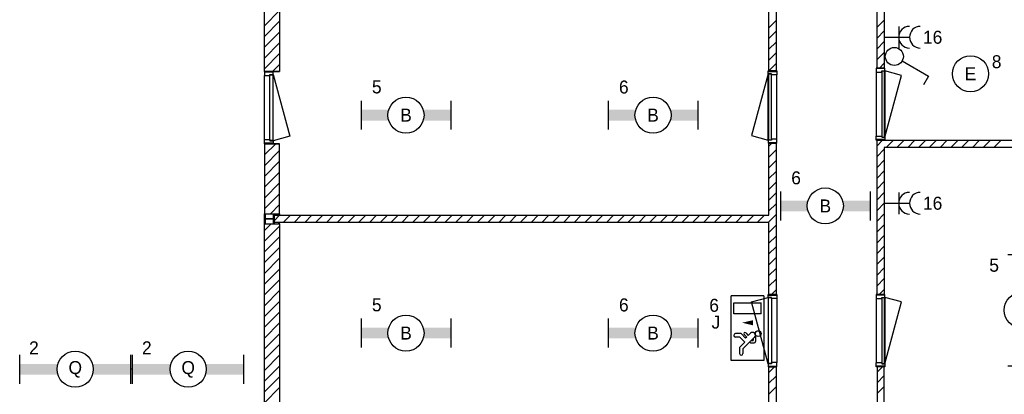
# Model space of a CAD drawing. Header units: millimetres. Extents: x -14827 to 65869, y -40284 to 56382.
# Tile 21 of 53: x 32330 to 45977, y 28427 to 33620. Entities that reach past the tile are written whole.
import ezdxf
from ezdxf.enums import TextEntityAlignment as Align

# ---------------------------------------------------------------- set-up
doc = ezdxf.new("R2010")
doc.units = ezdxf.units.MM
doc.header["$LTSCALE"] = 100
doc.linetypes.add('E_GOOT3', pattern=[5, 4, -1])
for name, color, linetype in [('AA32XI--_HOUT', 242, 'Continuous'), ('EL6222--', 130, 'Continuous'), ('EL6311--', 130, 'Continuous'), ('EL6312--', 130, 'Continuous'), ('EL6350--', 130, 'Continuous'), ('xref', 9, 'Continuous')]:
    doc.layers.add(name, color=color, linetype=linetype)
doc.styles.add('BURO-018', font='BUROFONT', dxfattribs={"height": 180})

# ---------------------------------------------------------------- blocks, each defined once
blk = doc.blocks.new('1115B61540')
at = {"color": 0}
for p, q in [((-7.7, 2), (-7.7, -2)), ((7.7, 2), (7.7, -2))]:
    blk.add_line(p, q, dxfattribs=at)
at = {"color": 0, "linetype": 'Continuous'}
blk.add_circle((0, 0), 2.5, dxfattribs=at)
at = {"color": 0}
for points in [[(-2.5, 0.75), (-7.7, 0.75), (-2.5, -0.75), (-7.7, -0.75)], [(2.5, 0.75), (7.7, 0.75), (2.5, -0.75), (7.7, -0.75)]]:
    blk.add_solid(points, dxfattribs=at)
at = {"color": 0, "linetype": 'Continuous', "style": 'BURO-018'}
for tag, p in [('E_GKAST', (0, 8)), ('E_GROEP', (0, 5)), ('E_SGROEP', (4.5, 5)), ('E_ARMCODE', (0, 0)), ('E_SLET', (4.5, -3))]:
    blk.add_attdef(tag, text='', height=1.8, dxfattribs=at).set_placement(p, align=Align.MIDDLE)
blk = doc.blocks.new('111304A')
at = {"color": 0, "linetype": 'Continuous'}
for p, q in [((0, 1), (0, 4.5)), ((-1.5, 3), (1.5, 3))]:
    blk.add_line(p, q, dxfattribs=at)
for centre in [(0, 6), (0, 4.5)]:
    blk.add_arc(centre, 1.5, 180, 0, dxfattribs=at)
at = {"color": 0, "linetype": 'Continuous', "style": 'BURO-018'}
for tag, p in [('E_GKAST', (0, 11.5)), ('E_GROEP', (0, 8.5)), ('E_SGROEP', (4.5, 8.5))]:
    blk.add_attdef(tag, text='', height=1.8, dxfattribs=at).set_placement(p, align=Align.MIDDLE)
at = {"color": 0, "linetype": 'Continuous', "style": 'BURO-018', "flags": 1}
for tag, p in [('E_VERMCODE', (13, 8.5)), ('E_MATCODE', (0, 0))]:
    blk.add_attdef(tag, text='', height=1.8, dxfattribs=at).set_placement(p, align=Align.MIDDLE)
blk = doc.blocks.new('1115B3A')
at = {"color": 0, "linetype": 'Continuous'}
blk.add_circle((0, 0), 2.5, dxfattribs=at)
at = {"color": 0, "linetype": 'Continuous', "style": 'BURO-018'}
for tag, p in [('E_GKAST', (0, 8)), ('E_GROEP', (0, 5)), ('E_SGROEP', (4.5, 5)), ('E_ARMCODE', (0, 0)), ('E_SLET', (4.5, -1))]:
    blk.add_attdef(tag, text='', height=1.8, dxfattribs=at).set_placement(p, align=Align.MIDDLE)
blk = doc.blocks.new('1114A1')
at = {"color": 0, "linetype": 'Continuous'}
for p, q in [((0.62, 3.33), (2.74, 7)), ((2.74, 7), (3.95, 6.3))]:
    blk.add_line(p, q, dxfattribs=at)
blk.add_circle((0, 2.25), 1.25, dxfattribs=at)
at = {"color": 0, "linetype": 'Continuous', "style": 'BURO-018'}
for tag, p in [('E_SLET1', (3.36, 9)), ('E_GROEP', (0, 0)), ('E_GKAST', (0, 0))]:
    blk.add_attdef(tag, text='', height=1.8, dxfattribs=at).set_placement(p, align=Align.MIDDLE)
at = {"color": 0, "linetype": 'Continuous', "style": 'BURO-018', "flags": 1}
for tag in ['E_MATCODE', 'E_SGROEP']:
    blk.add_attdef(tag, text='', height=1.8, dxfattribs=at).set_placement((0, 0), align=Align.MIDDLE)
blk = doc.blocks.new('1115B61240')
at = {"color": 0}
for p, q in [((-6.2, 2), (-6.2, -2)), ((6.2, 2), (6.2, -2))]:
    blk.add_line(p, q, dxfattribs=at)
at = {"color": 0, "linetype": 'Continuous'}
blk.add_circle((0, 0), 2.5, dxfattribs=at)
at = {"color": 0}
for points in [[(-2.5, 0.75), (-6.2, 0.75), (-2.5, -0.75), (-6.2, -0.75)], [(2.5, 0.75), (6.2, 0.75), (2.5, -0.75), (6.2, -0.75)]]:
    blk.add_solid(points, dxfattribs=at)
at = {"color": 0, "linetype": 'Continuous', "style": 'BURO-018'}
for tag, p in [('E_GKAST', (0, 8)), ('E_GROEP', (0, 5)), ('E_SGROEP', (4.5, 5)), ('E_ARMCODE', (0, 0)), ('E_SLET', (4.5, -3))]:
    blk.add_attdef(tag, text='', height=1.8, dxfattribs=at).set_placement(p, align=Align.MIDDLE)
blk = doc.blocks.new('1115C2J')
at = {"color": 0, "linetype": 'Continuous'}
for p, q in [((-4.5, 5.5), (4.5, 5.5)), ((-4.5, 1), (-4.5, 5.5)), ((4.5, 1), (4.5, 5.5)), ((-2.68, 4.35), (-3.52, 4.35)), ((-1.94, 3.61), (-2.68, 4.35)), ((-1.24, 4.31), (-1.94, 3.61)), ((-1.37, 3.5), (-0.76, 4.11)), ((-1.24, 4.31), (-1.24, 4.91)), ((-0.76, 4.11), (-0.76, 4.91)), ((2, 5.15), (3.5, 5.15)), ((2, 1.35), (2, 5.15)), ((3.5, 5.15), (3.5, 1.35)), ((-2.88, 3.87), (-3.52, 3.87)), ((-1.27, 2.26), (-2.88, 3.87)), ((-1.94, 2.93), (-2.04, 2.83)), ((-2.04, 2.83), (-2.04, 2.34)), ((-1.23, 3.35), (-1.37, 3.5)), ((-0.87, 3.71), (-1.23, 3.35)), ((-0.65, 3.49), (-1.01, 3.13)), ((-0.71, 2.83), (-1.01, 3.13)), ((-0.99, 2.14), (-1.84, 2.14)), ((-1.71, 2.7), (-1.72, 2.7)), ((-1.72, 2.7), (-1.72, 2.46)), ((-1.47, 2.46), (-1.72, 2.46)), ((4.5, 1), (-4.5, 1)), ((2, 1.35), (3.5, 1.35))]:
    blk.add_line(p, q, dxfattribs=at)
blk.add_lwpolyline([(0.75, 4, 0, 0.7, 0), (0.75, 2.5, 0.7, 0.7, 0)], format="xyseb", dxfattribs=at)
blk.add_circle((-0.76, 1.75), 0.4, dxfattribs=at)
for centre, radius, start, end in [((-3.52, 4.11), 0.24, 90, 270), ((-1, 4.91), 0.24, 0, 180), ((-0.99, 2.54), 0.4, 225, 45), ((-0.76, 3.6), 0.16, 315, 135), ((-1.84, 2.34), 0.2, 180, 270)]:
    blk.add_arc(centre, radius, start, end, dxfattribs=at)
at = {"color": 0, "linetype": 'Continuous', "style": 'BURO-018'}
for tag, p in [('E_GKAST', (0, 15.17)), ('E_GROEP', (0, 12.17)), ('E_SGROEP', (4.5, 12.17)), ('E_ARMCODE', (0, 8))]:
    blk.add_attdef(tag, text='', height=1.8, dxfattribs=at).set_placement(p, align=Align.MIDDLE)

msp = doc.modelspace()

# ---------------------------------------------------------------- hatches: boundary and pattern name
at = {"layer": 'AA32XI--_HOUT'}
h = msp.add_hatch(dxfattribs=at)
h.set_pattern_fill('', color=256, scale=880, style=0, pattern_type=0)
h.set_pattern_definition([])
h.paths.add_polyline_path([(35723, 32901), (35723, 32847), (35725, 32845), (35796, 32845), (35798, 32847), (35798, 32860), (35841, 32860), (35843, 32862), (35843, 32901), (35835, 32901), (35835, 32893), (35731, 32893), (35731, 32901)])
h = msp.add_hatch(dxfattribs=at)
h.set_pattern_fill('', color=256, scale=880, angle=-90, style=0, pattern_type=0)
h.set_pattern_definition([])
h.paths.add_polyline_path([(42823, 32910), (42823, 32856), (42821, 32854), (42750, 32854), (42748, 32856), (42748, 32869), (42705, 32869), (42703, 32871), (42703, 32910), (42711, 32910), (42711, 32902), (42815, 32902), (42815, 32910)])
h = msp.add_hatch(dxfattribs=at)
h.set_pattern_fill('', color=256, scale=880, style=0, pattern_type=0)
h.set_pattern_definition([])
h.paths.add_polyline_path([(44203, 32950), (44203, 32896), (44205, 32894), (44276, 32894), (44278, 32896), (44278, 32909), (44321, 32909), (44323, 32911), (44323, 32950), (44315, 32950), (44315, 32942), (44211, 32942), (44211, 32950)])
h = msp.add_hatch(dxfattribs=at)
h.set_pattern_fill('', color=256, scale=880, angle=90, style=0, pattern_type=0)
h.set_pattern_definition([])
h.paths.add_polyline_path([(35723, 31901), (35723, 31955), (35725, 31957), (35796, 31957), (35798, 31955), (35798, 31942), (35841, 31942), (35843, 31940), (35843, 31901), (35835, 31901), (35835, 31909), (35731, 31909), (35731, 31901)])
h = msp.add_hatch(dxfattribs=at)
h.set_pattern_fill('', color=256, scale=880, style=0, pattern_type=0)
h.set_pattern_definition([])
h.paths.add_polyline_path([(42823, 31910), (42823, 31964), (42821, 31966), (42750, 31966), (42748, 31964), (42748, 31951), (42705, 31951), (42703, 31949), (42703, 31910), (42711, 31910), (42711, 31918), (42815, 31918), (42815, 31910)])
h = msp.add_hatch(dxfattribs=at)
h.set_pattern_fill('', color=256, scale=880, angle=90, style=0, pattern_type=0)
h.set_pattern_definition([])
h.paths.add_polyline_path([(44203, 31950), (44203, 32004), (44205, 32006), (44276, 32006), (44278, 32004), (44278, 31991), (44321, 31991), (44323, 31989), (44323, 31950), (44315, 31950), (44315, 31958), (44211, 31958), (44211, 31950)])
h = msp.add_hatch(dxfattribs=at)
h.set_pattern_fill('', color=256, scale=880, angle=-90, style=0, pattern_type=0)
h.set_pattern_definition([])
h.paths.add_polyline_path([(42823, 29810), (42823, 29756), (42821, 29754), (42750, 29754), (42748, 29756), (42748, 29769), (42705, 29769), (42703, 29771), (42703, 29810), (42711, 29810), (42711, 29802), (42815, 29802), (42815, 29810)])
h = msp.add_hatch(dxfattribs=at)
h.set_pattern_fill('', color=256, scale=880, style=0, pattern_type=0)
h.set_pattern_definition([])
h.paths.add_polyline_path([(44203, 29810), (44203, 29756), (44205, 29754), (44276, 29754), (44278, 29756), (44278, 29769), (44321, 29769), (44323, 29771), (44323, 29810), (44315, 29810), (44315, 29802), (44211, 29802), (44211, 29810)])
h = msp.add_hatch(dxfattribs=at)
h.set_pattern_fill('', color=256, scale=880, style=0, pattern_type=0)
h.set_pattern_definition([])
h.paths.add_polyline_path([(42823, 28810), (42823, 28864), (42821, 28866), (42750, 28866), (42748, 28864), (42748, 28851), (42705, 28851), (42703, 28849), (42703, 28810), (42711, 28810), (42711, 28818), (42815, 28818), (42815, 28810)])
h = msp.add_hatch(dxfattribs=at)
h.set_pattern_fill('', color=256, scale=880, angle=90, style=0, pattern_type=0)
h.set_pattern_definition([])
h.paths.add_polyline_path([(44203, 28810), (44203, 28864), (44205, 28866), (44276, 28866), (44278, 28864), (44278, 28851), (44321, 28851), (44323, 28849), (44323, 28810), (44315, 28810), (44315, 28818), (44211, 28818), (44211, 28810)])

# ---------------------------------------------------------------- linework, layer by layer
at = {"layer": 'EL6312--', "color": 1, "linetype": 'E_GOOT3'}
msp.add_line((33895, 28774), (33870, 28774), dxfattribs=at)
at = {"layer": 'xref'}
for p, q in [((42813, 38710), (42813, 32910)), ((35723, 32901), (35723, 36390)), ((42713, 32910), (42713, 35110)), ((44213, 32950), (44213, 33985)), ((35933, 33910), (35933, 32901)), ((44313, 33885), (44313, 32950)), ((35723, 33537), (35933, 33747)), ((35723, 33388), (35933, 33598)), ((42713, 33508), (42813, 33608)), ((44213, 33515), (44313, 33615)), ((35723, 33239), (35933, 33449)), ((42713, 33359), (42813, 33459)), ((44213, 33366), (44313, 33466)), ((42713, 33210), (42813, 33310)), ((44213, 33216), (44313, 33316)), ((35723, 33089), (35933, 33299)), ((44213, 33067), (44313, 33167)), ((35723, 32940), (35933, 33150)), ((42713, 33060), (42813, 33160)), ((35933, 32901), (35723, 32901)), ((35723, 32901), (35933, 32901)), ((35833, 32901), (35933, 33001)), ((42713, 32911), (42813, 33011)), ((42813, 32910), (42713, 32910)), ((44203, 32894), (44203, 32006)), ((44313, 32950), (44213, 32950)), ((44245, 32950), (44313, 33017)), ((44318, 32907), (44278, 32905)), ((44278, 32905), (44278, 31995)), ((44278, 32894), (44278, 32006)), ((44318, 31993), (44318, 32907)), ((44552, 32848), (44323, 32909)), ((44323, 32909), (44323, 31991)), ((35723, 31957), (35723, 32845)), ((35798, 32856), (35838, 32858)), ((35798, 31946), (35798, 32856)), ((35798, 31957), (35798, 32845)), ((35838, 32858), (35838, 31944)), ((35843, 31942), (35843, 32860)), ((35843, 32860), (36072, 32004)), ((42703, 32869), (42473, 32013)), ((42703, 31951), (42703, 32869)), ((42748, 32865), (42708, 32867)), ((42708, 32867), (42708, 31953)), ((42748, 31955), (42748, 32865)), ((42748, 31966), (42748, 32854)), ((42823, 31966), (42823, 32854)), ((44323, 31991), (44552, 32848)), ((35838, 31944), (35798, 31946)), ((36072, 32004), (35843, 31942)), ((42473, 32013), (42703, 31951)), ((42708, 31953), (42748, 31955)), ((44213, 31872), (44291, 31950)), ((44213, 29810), (44213, 31950)), ((44213, 31950), (44313, 31950)), ((44278, 31995), (44318, 31993)), ((44313, 31950), (46404, 31950)), ((44340, 31850), (44440, 31950)), ((44489, 31850), (44589, 31950)), ((44639, 31850), (44739, 31950)), ((44788, 31850), (44888, 31950)), ((44937, 31850), (45037, 31950)), ((45087, 31850), (45187, 31950)), ((45236, 31850), (45336, 31950)), ((45385, 31850), (45485, 31950)), ((45535, 31850), (45635, 31950)), ((45684, 31850), (45784, 31950)), ((45833, 31850), (45933, 31950)), ((35933, 31901), (35723, 31901)), ((35723, 31901), (35723, 30930)), ((35723, 31901), (35933, 31901)), ((35723, 31895), (35729, 31901)), ((35723, 31745), (35878, 31901)), ((35723, 31596), (35933, 31806)), ((35933, 30930), (35933, 31901)), ((42713, 30910), (42713, 31910)), ((42713, 31910), (42813, 31910)), ((42713, 31866), (42757, 31910)), ((42713, 31716), (42813, 31816)), ((42813, 31910), (42813, 29810)), ((44213, 31723), (44313, 31823)), ((46441, 31850), (44313, 31850)), ((44313, 31850), (44313, 29810)), ((42713, 31567), (42813, 31667)), ((44213, 31573), (44313, 31673)), ((35723, 31447), (35933, 31657)), ((35723, 31297), (35933, 31507)), ((42713, 31417), (42813, 31517)), ((44213, 31424), (44313, 31524)), ((35723, 31148), (35933, 31358)), ((42713, 31268), (42813, 31368)), ((44213, 31275), (44313, 31375)), ((35723, 30998), (35933, 31208)), ((42713, 31119), (42813, 31219)), ((44213, 31125), (44313, 31225)), ((35804, 30930), (35933, 31059)), ((42713, 30969), (42813, 31069)), ((44213, 30976), (44313, 31076)), ((35723, 30930), (35933, 30930)), ((35723, 30790), (35723, 30930)), ((35723, 30930), (35731, 30930)), ((35731, 30930), (35731, 30875)), ((35731, 30845), (35731, 30790)), ((35743, 30863), (35835, 30863)), ((35835, 30857), (35743, 30857)), ((35847, 30875), (35847, 30930)), ((35847, 30930), (35856, 30930)), ((35847, 30790), (35847, 30845)), ((35856, 30930), (35856, 30790)), ((35856, 30910), (42713, 30910)), ((35856, 30810), (35856, 30910)), ((35856, 30833), (35933, 30910)), ((35923, 30930), (35923, 30910)), ((35933, 30930), (35933, 30930)), ((35933, 30930), (35933, 30930)), ((35933, 30930), (35933, 30930)), ((35933, 30930), (35933, 30930)), ((35933, 30930), (35933, 30910)), ((35982, 30810), (36082, 30910)), ((36132, 30810), (36232, 30910)), ((36281, 30810), (36381, 30910)), ((36430, 30810), (36530, 30910)), ((36580, 30810), (36680, 30910)), ((36729, 30810), (36829, 30910)), ((36878, 30810), (36978, 30910)), ((37028, 30810), (37128, 30910)), ((37177, 30810), (37277, 30910)), ((37326, 30810), (37426, 30910)), ((37476, 30810), (37576, 30910)), ((37625, 30810), (37725, 30910)), ((37774, 30810), (37874, 30910)), ((37924, 30810), (38024, 30910)), ((38073, 30810), (38173, 30910)), ((38222, 30810), (38322, 30910)), ((38372, 30810), (38472, 30910)), ((38521, 30810), (38621, 30910)), ((38670, 30810), (38770, 30910)), ((38820, 30810), (38920, 30910)), ((38969, 30810), (39069, 30910)), ((39118, 30810), (39218, 30910)), ((39268, 30810), (39368, 30910)), ((39417, 30810), (39517, 30910)), ((39566, 30810), (39666, 30910)), ((39716, 30810), (39816, 30910)), ((39865, 30810), (39965, 30910)), ((40014, 30810), (40114, 30910)), ((40164, 30810), (40264, 30910)), ((40313, 30810), (40413, 30910)), ((40462, 30810), (40562, 30910)), ((40612, 30810), (40712, 30910)), ((40761, 30810), (40861, 30910)), ((40910, 30810), (41010, 30910)), ((41060, 30810), (41160, 30910)), ((41209, 30810), (41309, 30910)), ((41358, 30810), (41458, 30910)), ((41508, 30810), (41608, 30910)), ((41657, 30810), (41757, 30910)), ((41806, 30810), (41906, 30910)), ((41956, 30810), (42056, 30910)), ((42105, 30810), (42205, 30910)), ((42255, 30810), (42355, 30910)), ((42404, 30810), (42504, 30910)), ((42553, 30810), (42653, 30910)), ((42703, 30810), (42813, 30920)), ((44213, 30827), (44313, 30927)), ((35723, 27710), (35723, 30790)), ((35723, 30790), (35933, 30790)), ((35723, 30700), (35813, 30790)), ((35731, 30790), (35723, 30790)), ((35723, 30550), (35933, 30760)), ((35856, 30790), (35847, 30790)), ((42713, 30810), (35856, 30810)), ((35923, 30790), (35923, 30810)), ((35933, 30790), (35933, 30810)), ((35933, 30790), (35933, 27810)), ((42713, 29810), (42713, 30810)), ((42713, 30671), (42813, 30771)), ((44213, 30677), (44313, 30777)), ((35723, 30401), (35933, 30611)), ((42713, 30521), (42813, 30621)), ((44213, 30528), (44313, 30628)), ((35723, 30252), (35933, 30462)), ((42713, 30372), (42813, 30472)), ((44213, 30379), (44313, 30479)), ((35723, 30102), (35933, 30312)), ((42713, 30223), (42813, 30323)), ((44213, 30229), (44313, 30329)), ((35723, 29953), (35933, 30163)), ((42713, 30073), (42813, 30173)), ((44213, 30080), (44313, 30180)), ((44213, 29931), (44313, 30031)), ((35723, 29804), (35933, 30014)), ((42713, 29924), (42813, 30024)), ((35723, 29654), (35933, 29864)), ((42473, 29708), (42703, 29769)), ((42703, 29769), (42703, 28851)), ((42708, 28853), (42708, 29767)), ((42708, 29767), (42748, 29765)), ((42813, 29810), (42713, 29810)), ((42748, 29810), (42813, 29875)), ((42748, 29765), (42748, 28855)), ((42748, 29754), (42748, 28866)), ((42823, 29754), (42823, 28866)), ((44203, 29754), (44203, 28866)), ((44313, 29810), (44213, 29810)), ((44241, 29810), (44313, 29881)), ((44318, 29767), (44278, 29765)), ((44278, 29765), (44278, 28855)), ((44278, 29754), (44278, 28866)), ((44318, 28853), (44318, 29767)), ((44552, 29708), (44323, 29769)), ((44323, 29769), (44323, 28851)), ((35723, 29505), (35933, 29715)), ((42703, 28851), (42473, 29708)), ((44323, 28851), (44552, 29708)), ((35723, 29356), (35933, 29566)), ((35723, 29206), (35933, 29416)), ((35723, 29057), (35933, 29267)), ((35723, 28908), (35933, 29118)), ((35723, 28758), (35933, 28968)), ((35723, 28609), (35933, 28819)), ((42748, 28855), (42708, 28853)), ((42713, 27810), (42713, 28810)), ((42713, 28810), (42813, 28810)), ((42713, 28729), (42793, 28810)), ((42813, 28810), (42813, 22010)), ((44313, 28810), (44213, 28810)), ((44213, 28810), (44213, 20010)), ((44213, 28736), (44287, 28810)), ((44278, 28855), (44318, 28853)), ((44313, 27800), (44313, 28810)), ((35723, 28460), (35933, 28670)), ((42713, 28580), (42813, 28680)), ((44213, 28587), (44313, 28687)), ((42713, 28431), (42813, 28531)), ((44213, 28437), (44313, 28537)), ((35723, 28310), (35933, 28520))]:
    msp.add_line(p, q, dxfattribs=at)
for points in [[(35723, 32901), (35723, 32847), (35725, 32845), (35796, 32845), (35798, 32847), (35798, 32860), (35841, 32860), (35843, 32862), (35843, 32901), (35835, 32901), (35835, 32893), (35731, 32893), (35731, 32901)], [(42823, 32910), (42823, 32856), (42821, 32854), (42750, 32854), (42748, 32856), (42748, 32869), (42705, 32869), (42703, 32871), (42703, 32910), (42711, 32910), (42711, 32902), (42815, 32902), (42815, 32910)], [(44203, 32950), (44203, 32896), (44205, 32894), (44276, 32894), (44278, 32896), (44278, 32909), (44321, 32909), (44323, 32911), (44323, 32950), (44315, 32950), (44315, 32942), (44211, 32942), (44211, 32950)], [(35723, 31901), (35723, 31955), (35725, 31957), (35796, 31957), (35798, 31955), (35798, 31942), (35841, 31942), (35843, 31940), (35843, 31901), (35835, 31901), (35835, 31909), (35731, 31909), (35731, 31901)], [(42823, 31910), (42823, 31964), (42821, 31966), (42750, 31966), (42748, 31964), (42748, 31951), (42705, 31951), (42703, 31949), (42703, 31910), (42711, 31910), (42711, 31918), (42815, 31918), (42815, 31910)], [(44203, 31950), (44203, 32004), (44205, 32006), (44276, 32006), (44278, 32004), (44278, 31991), (44321, 31991), (44323, 31989), (44323, 31950), (44315, 31950), (44315, 31958), (44211, 31958), (44211, 31950)], [(42823, 29810), (42823, 29756), (42821, 29754), (42750, 29754), (42748, 29756), (42748, 29769), (42705, 29769), (42703, 29771), (42703, 29810), (42711, 29810), (42711, 29802), (42815, 29802), (42815, 29810)], [(44203, 29810), (44203, 29756), (44205, 29754), (44276, 29754), (44278, 29756), (44278, 29769), (44321, 29769), (44323, 29771), (44323, 29810), (44315, 29810), (44315, 29802), (44211, 29802), (44211, 29810)], [(42823, 28810), (42823, 28864), (42821, 28866), (42750, 28866), (42748, 28864), (42748, 28851), (42705, 28851), (42703, 28849), (42703, 28810), (42711, 28810), (42711, 28818), (42815, 28818), (42815, 28810)], [(44203, 28810), (44203, 28864), (44205, 28866), (44276, 28866), (44278, 28864), (44278, 28851), (44321, 28851), (44323, 28849), (44323, 28810), (44315, 28810), (44315, 28818), (44211, 28818), (44211, 28810)]]:
    msp.add_lwpolyline(points, close=True, dxfattribs=at)
for centre, start, end in [((35743, 30875), 180, 270), ((35743, 30845), 90, 180), ((35835, 30875), 270, 0), ((35835, 30845), 0, 90)]:
    msp.add_arc(centre, 12, start, end, dxfattribs=at)

# ---------------------------------------------------------------- block references
at = {"layer": 'EL6222--'}
ref = msp.add_blockref('111304A', (44213, 33377), dxfattribs=dict(at, xscale=100, yscale=100, zscale=100, rotation=270))
ref.add_attrib('E_GROEP', '16', dxfattribs={"layer": '0', "color": 7, "linetype": 'Continuous', "height": 180, "style": 'BURO-018'}).set_placement((44984, 33377), align=Align.MIDDLE)
ref = msp.add_blockref('111304A', (44213, 31076), dxfattribs=dict(at, xscale=100, yscale=100, zscale=100, rotation=270))
ref.add_attrib('E_GROEP', '16', dxfattribs={"layer": '0', "color": 7, "linetype": 'Continuous', "height": 180, "style": 'BURO-018'}).set_placement((44984, 31076), align=Align.MIDDLE)
at = {"layer": 'EL6311--', "xscale": 100, "yscale": 100, "zscale": 100, "rotation": 270}
msp.add_blockref('1114A1', (44228, 33110), dxfattribs=at)
at = {"layer": 'EL6311--'}
ref = msp.add_blockref('1115B3A', (45508, 32871), dxfattribs=dict(at, xscale=100, yscale=100, zscale=100))
ref.add_attrib('E_ARMCODE', 'E', dxfattribs={"layer": '0', "color": 7, "linetype": 'Continuous', "height": 180, "style": 'BURO-018'}).set_placement((45508, 32871), align=Align.MIDDLE)
ref.add_attrib('E_GROEP', '8', dxfattribs={"layer": '0', "color": 7, "linetype": 'Continuous', "height": 180, "style": 'BURO-018'}).set_placement((45871, 33038), align=Align.MIDDLE)
ref = msp.add_blockref('1115B61240', (37684, 32297), dxfattribs=dict(at, xscale=100, yscale=100, zscale=100))
ref.add_attrib('E_ARMCODE', 'B', dxfattribs={"layer": '0', "color": 7, "linetype": 'Continuous', "height": 180, "style": 'BURO-018'}).set_placement((37684, 32297), align=Align.MIDDLE)
ref.add_attrib('E_GROEP', '5', dxfattribs={"layer": '0', "color": 7, "linetype": 'Continuous', "height": 180, "style": 'BURO-018'}).set_placement((37279, 32687), align=Align.MIDDLE)
ref = msp.add_blockref('1115B61240', (41108, 32297), dxfattribs=dict(at, xscale=100, yscale=100, zscale=100))
ref.add_attrib('E_ARMCODE', 'B', dxfattribs={"layer": '0', "color": 7, "linetype": 'Continuous', "height": 180, "style": 'BURO-018'}).set_placement((41108, 32297), align=Align.MIDDLE)
ref.add_attrib('E_GROEP', '6', dxfattribs={"layer": '0', "color": 7, "linetype": 'Continuous', "height": 180, "style": 'BURO-018'}).set_placement((40703, 32687), align=Align.MIDDLE)
ref = msp.add_blockref('1115B61240', (43496, 31038), dxfattribs=dict(at, xscale=100, yscale=100, zscale=100))
ref.add_attrib('E_ARMCODE', 'B', dxfattribs={"layer": '0', "color": 7, "linetype": 'Continuous', "height": 180, "style": 'BURO-018'}).set_placement((43496, 31038), align=Align.MIDDLE)
ref.add_attrib('E_GROEP', '6', dxfattribs={"layer": '0', "color": 7, "linetype": 'Continuous', "height": 180, "style": 'BURO-018'}).set_placement((43091, 31428), align=Align.MIDDLE)
ref = msp.add_blockref('1115B61540', (46226, 29593), dxfattribs=dict(at, xscale=100, yscale=100, zscale=100, rotation=90))
ref.add_attrib('E_ARMCODE', 'P', dxfattribs={"layer": '0', "color": 7, "linetype": 'Continuous', "height": 180, "style": 'BURO-018'}).set_placement((46226, 29593), align=Align.MIDDLE)
ref.add_attrib('E_GROEP', '5', dxfattribs={"layer": '0', "color": 7, "linetype": 'Continuous', "height": 180, "style": 'BURO-018'}).set_placement((45836, 30215), align=Align.MIDDLE)
ref = msp.add_blockref('1115B61240', (37684, 29276), dxfattribs=dict(at, xscale=100, yscale=100, zscale=100))
ref.add_attrib('E_ARMCODE', 'B', dxfattribs={"layer": '0', "color": 7, "linetype": 'Continuous', "height": 180, "style": 'BURO-018'}).set_placement((37684, 29276), align=Align.MIDDLE)
ref.add_attrib('E_GROEP', '5', dxfattribs={"layer": '0', "color": 7, "linetype": 'Continuous', "height": 180, "style": 'BURO-018'}).set_placement((37279, 29666), align=Align.MIDDLE)
ref = msp.add_blockref('1115B61240', (41108, 29276), dxfattribs=dict(at, xscale=100, yscale=100, zscale=100))
ref.add_attrib('E_ARMCODE', 'B', dxfattribs={"layer": '0', "color": 7, "linetype": 'Continuous', "height": 180, "style": 'BURO-018'}).set_placement((41108, 29276), align=Align.MIDDLE)
ref.add_attrib('E_GROEP', '6', dxfattribs={"layer": '0', "color": 7, "linetype": 'Continuous', "height": 180, "style": 'BURO-018'}).set_placement((40703, 29666), align=Align.MIDDLE)
at = {"layer": 'EL6312--', "linetype": 'E_GOOT3'}
ref = msp.add_blockref('1115B61540', (33100, 28774), dxfattribs=dict(at, xscale=100, yscale=100, zscale=100, rotation=180))
ref.add_attrib('E_ARMCODE', 'Q', dxfattribs={"layer": '0', "color": 7, "linetype": 'Continuous', "height": 180, "style": 'BURO-018'}).set_placement((33100, 28774), align=Align.MIDDLE)
ref.add_attrib('E_GROEP', '2', dxfattribs={"layer": '0', "color": 7, "linetype": 'Continuous', "height": 180, "style": 'BURO-018'}).set_placement((32527, 29073), align=Align.MIDDLE)
ref = msp.add_blockref('1115B61540', (34665, 28774), dxfattribs=dict(at, xscale=100, yscale=100, zscale=100, rotation=180))
ref.add_attrib('E_ARMCODE', 'Q', dxfattribs={"layer": '0', "color": 7, "linetype": 'Continuous', "height": 180, "style": 'BURO-018'}).set_placement((34665, 28774), align=Align.MIDDLE)
ref.add_attrib('E_GROEP', '2', dxfattribs={"layer": '0', "color": 7, "linetype": 'Continuous', "height": 180, "style": 'BURO-018'}).set_placement((34092, 29073), align=Align.MIDDLE)
at = {"layer": 'EL6350--'}
ref = msp.add_blockref('1115C2J', (42742, 29344), dxfattribs=dict(at, xscale=100, yscale=100, zscale=100, rotation=90))
ref.add_attrib('E_ARMCODE', 'J', dxfattribs={"layer": '0', "color": 7, "linetype": 'Continuous', "height": 180, "style": 'BURO-018'}).set_placement((41979, 29426), align=Align.MIDDLE)
ref.add_attrib('E_GROEP', '6', dxfattribs={"layer": '0', "color": 7, "linetype": 'Continuous', "height": 180, "style": 'BURO-018'}).set_placement((41955, 29661), align=Align.MIDDLE)

doc.saveas('drawing.dxf')
